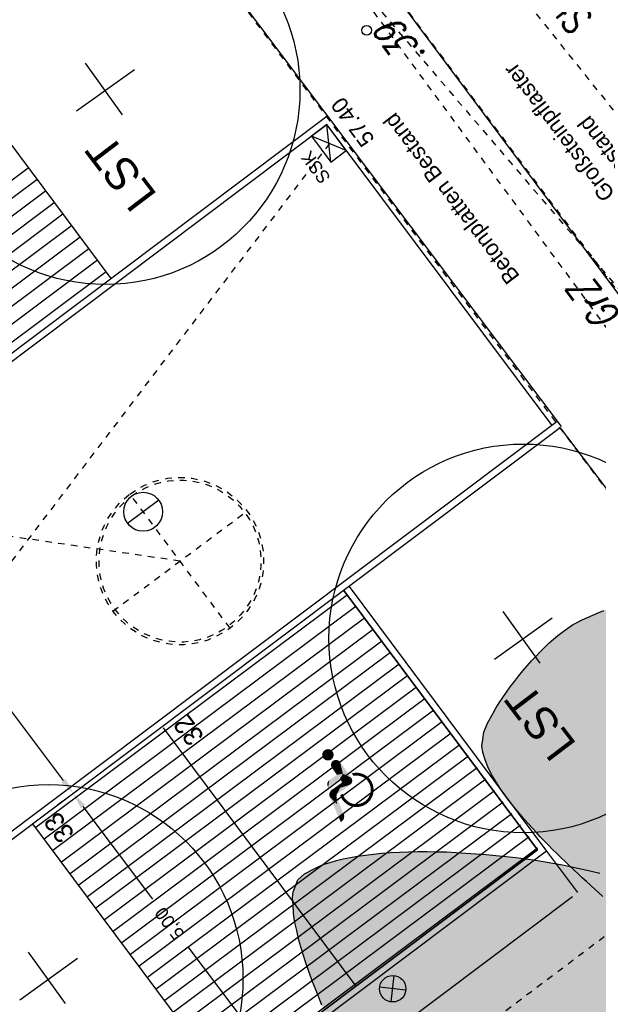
# Model space of a CAD drawing. Header units: metres. Extents: x 2 to 485, y 6 to 594.
# Tile 70 of 176: x 270 to 279, y 233 to 249. Entities that reach past the tile are written whole.
import ezdxf
from ezdxf.enums import TextEntityAlignment as Align

# ---------------------------------------------------------------- set-up
doc = ezdxf.new("R2010")
doc.units = ezdxf.units.M
doc.header["$LTSCALE"] = 0.0125
for name, pattern in [('237-14_Züricher Str._GL_3_RW_2014-11-28_bea$0$STRICHLINIE2', [9.524999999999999, 6.35, -3.175]), ('260241_A_bea$0$GESTRICHELT', [0.4, 0.2, -0.2]), ('AUSGEZOGEN', [1, 1, 0]), ('GESTRICHELT', [0.4, 0.2, -0.2]), ('PHANTOM2', [1.25, 0.625, -0.125, 0.125, -0.125, 0.125, -0.125]), ('Strichpunkt', [25.4, 12.7, -6.35, 0, -6.35])]:
    doc.linetypes.add(name, pattern=pattern)
for name, color, linetype in [('237-14_Züricher Str._GL_3_RW_2014-11-28_bea$0$_GRU_Regenwasser', 150, '237-14_Züricher Str._GL_3_RW_2014-11-28_bea$0$STRICHLINIE2'), ('237-14_Züricher Str._GL_3_RW_2014-11-28_bea$0$_GRU_Symbole', 51, 'Continuous'), ('260241_A_bea$0$B10_GEBAEUDE', 1, 'Continuous'), ('260241_A_bea$0$B24_EINFASS_GESTR', 5, 'Continuous'), ('260241_A_bea$0$B28_VEINFASS_TXT', 5, 'Continuous'), ('260241_A_bea$0$B31_BEWLIN', 3, 'Continuous'), ('260241_A_bea$0$B34_ZUBEHOER_1', 6, 'Continuous'), ('260241_A_bea$0$B54_HOEHEN', 253, 'Continuous'), ('EVNPRMARY__', 193, 'AUSGEZOGEN'), ('f_baum', 3, 'Continuous'), ('f_einfassung', 51, 'Continuous'), ('f_entwässerung', 170, 'Continuous'), ('f_masze_100', 7, 'Continuous'), ('f_schraff', 251, 'Continuous'), ('f_sparten', 140, 'Continuous'), ('f_text_100', 7, 'Continuous'), ('f_weg', 2, 'Continuous')]:
    doc.layers.add(name, color=color, linetype=linetype)
doc.layers.add('260241_A_bea$0$f_fill_baum', color=86, linetype='Continuous', lineweight=18)
doc.styles.add('260241_A_bea$0$ROMANS', font='ROMANS')
doc.styles.add('Arial', font='arial.ttf')

msp = doc.modelspace()

# ---------------------------------------------------------------- hatches: boundary and pattern name
at = {"layer": '260241_A_bea$0$f_fill_baum'}
h = msp.add_hatch(color=256, dxfattribs=at)
h.dxf.hatch_style = 1
h.paths.add_polyline_path([(280.1132212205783, 239.8150067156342), (280.2017142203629, 239.8033027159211), (280.2967142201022, 239.7733027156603), (280.395714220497, 239.7273027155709), (280.4947142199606, 239.6813027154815), (280.5977142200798, 239.6193027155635), (280.7027142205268, 239.5453027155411), (280.8087142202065, 239.4723027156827), (280.9167142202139, 239.38730271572), (281.0257142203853, 239.2933027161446), (281.1357142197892, 239.2003027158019), (281.2457142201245, 239.0983027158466), (281.3547142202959, 238.992302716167), (281.4627142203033, 238.8853027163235), (281.5697142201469, 238.7743027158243), (281.6747142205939, 238.6623027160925), (281.7797142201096, 238.5503027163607), (281.8827142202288, 238.4373027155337), (281.9807142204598, 238.3273027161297), (282.0787142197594, 238.2173027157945), (282.1717142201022, 238.109302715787), (282.2587142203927, 238.0083027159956), (282.345714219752, 237.9063027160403), (282.4257142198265, 237.8103027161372), (282.4982212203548, 237.7251067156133), (282.5817142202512, 237.6263027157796), (282.6777142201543, 237.5153027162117), (282.7807142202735, 237.394302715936), (282.8827142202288, 237.2723027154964), (282.9917142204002, 237.1403027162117), (283.102714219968, 237.0023027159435), (283.1587142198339, 236.9333027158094), (283.2157142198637, 236.8633027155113), (283.2717142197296, 236.7913027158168), (283.3277142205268, 236.7193027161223), (283.3827142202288, 236.6463027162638), (283.4377142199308, 236.5723027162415), (283.4927142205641, 236.4983027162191), (283.5477142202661, 236.4233027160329), (283.6007142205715, 236.3483027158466), (283.6547142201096, 236.2733027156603), (283.7067142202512, 236.1983027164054), (283.7567142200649, 236.1233027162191), (283.8557142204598, 235.9723027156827), (283.9467142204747, 235.8213027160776), (284.0247142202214, 235.6733027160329), (284.103714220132, 235.5263027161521), (284.1687142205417, 235.3833027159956), (284.2157142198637, 235.2463027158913), (284.2627142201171, 235.109302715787), (284.2917142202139, 234.9793027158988), (284.2977142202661, 234.859302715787), (284.3037142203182, 234.7393027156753), (284.2857142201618, 234.6293027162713), (284.2400212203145, 234.5330067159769), (284.208714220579, 234.4663027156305), (284.145714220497, 234.3683027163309), (284.0777142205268, 234.2723027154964), (284.0087142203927, 234.1763027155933), (283.9347142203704, 234.082302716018), (283.8810212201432, 234.0240067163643), (283.8227142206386, 233.9603027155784), (283.7497142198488, 233.8973027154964), (283.6647142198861, 233.8363027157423), (283.5787142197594, 233.7743027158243), (283.4817142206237, 233.7133027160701), (283.3757142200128, 233.6553027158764), (283.270714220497, 233.5973027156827), (283.1567142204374, 233.5413027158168), (283.0387142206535, 233.4893027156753), (282.9207142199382, 233.4373027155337), (282.79871422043, 233.3893027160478), (282.6747142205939, 233.3463027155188), (282.5507142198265, 233.3023027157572), (282.4257142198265, 233.2633027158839), (282.3027142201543, 233.2303027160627), (282.1797142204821, 233.1983027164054), (282.0597142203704, 233.1713027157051), (281.9457142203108, 233.152302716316), (281.8317142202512, 233.1323027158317), (281.7227142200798, 233.1203027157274), (281.6237142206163, 233.1163027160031), (281.5247142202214, 233.1123027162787), (281.4347142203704, 233.117302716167), (281.3584212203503, 233.1315067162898), (281.2817142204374, 233.1463027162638), (281.1997142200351, 233.1743027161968), (281.1127142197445, 233.2133027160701), (281.0257142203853, 233.2523027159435), (280.9337142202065, 233.3023027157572), (280.8397142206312, 233.3603027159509), (280.7457142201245, 233.4183027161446), (280.6487142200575, 233.4853027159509), (280.5507142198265, 233.5573027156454), (280.4527142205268, 233.6303027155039), (280.353714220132, 233.7083027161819), (280.255714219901, 233.789302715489), (280.1567142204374, 233.8703027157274), (280.0587142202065, 233.9543027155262), (279.9627142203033, 234.0383027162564), (279.8667142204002, 234.1223027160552), (279.7737142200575, 234.207302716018), (279.6837142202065, 234.289302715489), (279.5937142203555, 234.3713027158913), (279.5077142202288, 234.4513027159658), (279.4267142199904, 234.5263027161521), (279.345714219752, 234.6013027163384), (279.2697142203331, 234.6713027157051), (279.2012212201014, 234.7338067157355), (279.1087142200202, 234.8173027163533), (279.0027142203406, 234.9133027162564), (278.8877142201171, 235.0173027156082), (278.7727142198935, 235.1203027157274), (278.6477142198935, 235.2323027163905), (278.5197142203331, 235.3503027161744), (278.4557142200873, 235.4093027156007), (278.3907142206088, 235.4703027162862), (278.325714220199, 235.5323027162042), (278.2607142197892, 235.5933027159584), (278.1947142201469, 235.6563027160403), (278.1287142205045, 235.7193027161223), (278.0637142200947, 235.7823027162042), (277.9987142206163, 235.8463027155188), (277.9347142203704, 235.9113027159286), (277.8707142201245, 235.9763027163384), (277.8087142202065, 236.0423027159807), (277.7477142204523, 236.1083027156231), (277.6867142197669, 236.1743027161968), (277.6267142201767, 236.2403027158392), (277.5697142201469, 236.3053027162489), (277.5117142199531, 236.3703027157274), (277.4567142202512, 236.4353027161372), (277.4037142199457, 236.4993027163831), (277.2997142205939, 236.6293027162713), (277.2077142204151, 236.7573027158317), (277.1317142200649, 236.8803027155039), (277.0557142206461, 237.0033027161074), (276.9967142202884, 237.1213027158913), (276.9597142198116, 237.2323027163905), (276.9227142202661, 237.3443027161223), (276.9077142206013, 237.4483027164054), (276.9209212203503, 237.5438067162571), (276.9357142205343, 237.6543027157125), (276.9937142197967, 237.7953027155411), (277.0797142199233, 237.9503027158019), (277.1227142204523, 238.0283027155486), (277.17371422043, 238.109302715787), (277.2297142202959, 238.1923027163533), (277.2847142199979, 238.2743027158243), (277.3447142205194, 238.3573027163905), (277.4077142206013, 238.4393027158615), (277.4717142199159, 238.5213027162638), (277.5387142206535, 238.6023027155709), (277.6067142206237, 238.6803027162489), (277.67371422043, 238.7583027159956), (277.7427142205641, 238.832302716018), (277.8107142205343, 238.9013027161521), (277.8787142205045, 238.9703027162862), (277.9467142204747, 239.0343027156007), (278.0117142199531, 239.0913027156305), (278.0767142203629, 239.1483027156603), (278.1397142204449, 239.1973027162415), (278.198221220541, 239.2382067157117), (278.3067142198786, 239.3123027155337), (278.4527142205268, 239.3893027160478), (278.6177142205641, 239.4613027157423), (278.700714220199, 239.4983027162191), (278.7887142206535, 239.5343027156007), (278.8787142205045, 239.5683027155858), (278.9677142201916, 239.6013027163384), (279.0597142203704, 239.6323027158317), (279.1517142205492, 239.6603027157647), (279.3357142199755, 239.7173027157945), (279.5197142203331, 239.76230271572), (279.6857142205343, 239.7903027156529), (279.8517142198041, 239.8183027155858), (280.0007142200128, 239.8283027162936)])
h = msp.add_hatch(color=256, dxfattribs=at)
h.dxf.hatch_style = 1
h.paths.add_polyline_path([(274.0250212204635, 235.2676067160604), (274.0683852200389, 235.3789807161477), (274.1703852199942, 235.4719807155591), (274.317385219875, 235.5479807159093), (274.3903852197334, 235.5849807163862), (274.4743852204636, 235.6179807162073), (274.567385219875, 235.6469807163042), (274.6613852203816, 235.6769807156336), (274.7653852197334, 235.7019807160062), (274.8773852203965, 235.7229807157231), (274.9893852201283, 235.7439807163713), (275.1093852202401, 235.7609807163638), (275.235385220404, 235.7749807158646), (275.3623852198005, 235.7889807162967), (275.4963852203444, 235.7989807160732), (275.6353852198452, 235.8049807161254), (275.7733852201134, 235.8109807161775), (275.9163852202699, 235.813980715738), (276.0633852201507, 235.812980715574), (276.2093852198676, 235.8119807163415), (276.3593852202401, 235.8079807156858), (276.5103852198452, 235.7999807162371), (276.6613852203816, 235.7919807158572), (276.8143852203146, 235.7809807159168), (276.9683852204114, 235.7679807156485), (277.1223852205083, 235.7549807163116), (277.2773852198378, 235.7389807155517), (277.4303852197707, 235.7199807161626), (277.583385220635, 235.7009807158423), (277.7343852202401, 235.6789807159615), (277.8833852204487, 235.6549807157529), (278.0313852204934, 235.6299807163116), (278.1763852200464, 235.6029807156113), (278.317385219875, 235.5729807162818), (278.4593852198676, 235.543980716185), (278.5963852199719, 235.5129807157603), (278.727385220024, 235.4799807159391), (278.8583852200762, 235.445980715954), (278.9833852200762, 235.4099807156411), (279.1003852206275, 235.3719807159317), (279.2183852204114, 235.3339807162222), (279.3283852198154, 235.293980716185), (279.4293852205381, 235.2529807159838), (279.5303852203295, 235.2119807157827), (279.6223852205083, 235.1699807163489), (279.7053212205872, 235.1260067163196), (279.782385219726, 235.0829807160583), (279.8653852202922, 235.0309807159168), (279.9513852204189, 234.9719807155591), (280.0373852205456, 234.9119807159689), (280.1263852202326, 234.8449807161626), (280.2173852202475, 234.7729807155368), (280.3083852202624, 234.7009807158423), (280.4013852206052, 234.6239807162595), (280.4953852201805, 234.5429807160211), (280.5893852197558, 234.4629807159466), (280.6833852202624, 234.3789807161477), (280.7773852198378, 234.293980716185), (280.8703852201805, 234.2079807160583), (280.9623852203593, 234.1209807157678), (281.0523852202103, 234.0339807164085), (281.1423852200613, 233.9479807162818), (281.2303852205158, 233.8619807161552), (281.3143852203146, 233.7789807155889), (281.3983852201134, 233.695980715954), (281.4783852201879, 233.6149807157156), (281.5533852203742, 233.5389807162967), (281.6283852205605, 233.4619807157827), (281.6983852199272, 233.3899807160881), (281.7622212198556, 233.32450671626), (281.833385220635, 233.250980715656), (281.915385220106, 233.1659807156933), (282.0043852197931, 233.0729807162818), (282.0933852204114, 232.9799807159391), (282.1893852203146, 232.8779807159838), (282.2883852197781, 232.7699807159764), (282.387385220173, 232.6629807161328), (282.4903852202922, 232.5499807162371), (282.5923852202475, 232.4349807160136), (282.6943852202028, 232.3199807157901), (282.7953852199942, 232.2019807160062), (282.8923852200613, 232.0839807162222), (282.9883852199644, 231.965980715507), (283.0803852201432, 231.8479807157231), (283.1633852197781, 231.7329807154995), (283.2463852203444, 231.6179807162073), (283.3213852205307, 231.5059807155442), (283.3843852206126, 231.4009807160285), (283.4463852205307, 231.2949807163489), (283.4963852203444, 231.1949807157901), (283.5303852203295, 231.1039807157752), (283.5643852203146, 231.0129807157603), (283.5813852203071, 230.9309807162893), (283.5786212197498, 230.8602067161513), (283.5743852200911, 230.7609807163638), (283.5293852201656, 230.6549807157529), (283.4513852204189, 230.5459807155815), (283.3733852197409, 230.4359807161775), (283.2613852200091, 230.3229807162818), (283.1243852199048, 230.2099807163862), (283.0563852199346, 230.1539807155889), (282.9813852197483, 230.0979807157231), (282.9013852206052, 230.0419807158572), (282.8213852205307, 229.9859807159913), (282.7363852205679, 229.9299807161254), (282.6473852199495, 229.8749807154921), (282.5583852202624, 229.8199807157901), (282.4643852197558, 229.765980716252), (282.3673852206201, 229.7129807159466), (282.2713852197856, 229.660980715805), (282.172385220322, 229.6099807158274), (282.0703852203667, 229.5609807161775), (281.9683852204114, 229.5109807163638), (281.8643852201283, 229.4629807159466), (281.7593852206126, 229.4169807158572), (281.6533852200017, 229.3709807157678), (281.5463852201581, 229.3259807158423), (281.4393852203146, 229.2839807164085), (281.3323852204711, 229.2419807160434), (281.2253852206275, 229.2029807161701), (281.1193852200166, 229.1659807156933), (281.0143852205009, 229.1299807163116), (280.9093852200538, 229.0959807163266), (280.8063852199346, 229.0659807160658), (280.7023852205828, 229.0349807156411), (280.6003852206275, 229.0079807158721), (280.5013852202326, 228.9839807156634), (280.4033852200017, 228.9609807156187), (280.3083852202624, 228.9409807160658), (280.2173852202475, 228.9249807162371), (280.0343852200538, 228.8929807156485), (279.8663852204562, 228.8769807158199), (279.7229212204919, 228.880606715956), (279.6233852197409, 228.8829807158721), (279.5143852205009, 228.8959807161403), (279.3983852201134, 228.9169807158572), (279.282385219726, 228.9369807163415), (279.1593852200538, 228.965980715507), (279.032385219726, 229.000980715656), (278.9053852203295, 229.0369807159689), (278.7743852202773, 229.078980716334), (278.6423852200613, 229.125980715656), (278.5113852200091, 229.1739807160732), (278.3793852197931, 229.2269807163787), (278.2483852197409, 229.2829807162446), (278.1163852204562, 229.3389807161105), (277.9863852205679, 229.3979807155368), (277.8613852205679, 229.4589807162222), (277.7363852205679, 229.5199807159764), (277.6153852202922, 229.5829807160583), (277.5023852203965, 229.6459807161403), (277.3893852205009, 229.7089807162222), (277.2833852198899, 229.7719807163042), (277.1873852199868, 229.8329807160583), (277.0903852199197, 229.8939807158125), (277.0033852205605, 229.9529807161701), (276.9298212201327, 230.0095067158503), (276.8703852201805, 230.0549807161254), (276.8063852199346, 230.1089807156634), (276.7393852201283, 230.168980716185), (276.6713852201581, 230.2289807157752), (276.6003852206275, 230.2949807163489), (276.5263852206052, 230.3659807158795), (276.4533852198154, 230.4369807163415), (276.3773852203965, 230.5129807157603), (276.3013852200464, 230.5919807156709), (276.2253852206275, 230.6719807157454), (276.1493852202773, 230.7539807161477), (276.0743852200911, 230.8379807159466), (275.9983852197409, 230.9209807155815), (275.923385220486, 231.0059807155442), (275.8503852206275, 231.0899807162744), (275.7783852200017, 231.1749807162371), (275.708385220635, 231.2599807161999), (275.6423852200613, 231.3419807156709), (275.5763852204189, 231.4239807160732), (275.5133852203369, 231.5039807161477), (275.4563852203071, 231.5799807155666), (275.3983852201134, 231.6559807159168), (275.3463852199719, 231.7279807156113), (275.3006212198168, 231.7941067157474), (275.2313852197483, 231.8969807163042), (275.1553852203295, 232.0189807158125), (275.0763852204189, 232.1549807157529), (274.9973852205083, 232.2909807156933), (274.915385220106, 232.4409807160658), (274.833385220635, 232.5999807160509), (274.7513852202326, 232.758980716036), (274.6693852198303, 232.9269807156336), (274.5903852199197, 233.0979807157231), (274.512385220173, 233.2699807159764), (274.4373852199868, 233.4449807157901), (274.3683852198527, 233.6189807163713), (274.298385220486, 233.7919807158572), (274.235385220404, 233.9629807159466), (274.1813852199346, 234.1269807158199), (274.1273852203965, 234.2919807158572), (274.0823852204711, 234.4489807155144), (274.0503852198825, 234.5939807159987), (274.0173852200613, 234.7389807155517), (273.9973852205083, 234.8709807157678), (273.9923852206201, 234.9849807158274), (273.9863852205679, 235.0979807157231), (273.9963852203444, 235.1939807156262)])

# ---------------------------------------------------------------- linework, layer by layer
for p, q in [((275.5078804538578, 233.4946697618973), (275.5536578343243, 233.900093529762)), ((275.7334810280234, 233.6744929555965), (275.3280572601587, 233.7202703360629))]:
    msp.add_line(p, q)
msp.add_circle((275.530769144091, 233.6973816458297), 0.2039999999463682)
for points in [[(275.5536578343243, 233.900093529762), (275.530769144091, 233.6973816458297), (275.3280572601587, 233.7202703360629)], [(275.7334810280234, 233.6744929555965), (275.530769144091, 233.6973816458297), (275.5078804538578, 233.4946697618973)]]:
    msp.add_solid(points)
at = {"layer": '237-14_Züricher Str._GL_3_RW_2014-11-28_bea$0$_GRU_Regenwasser', "ltscale": 0.05}
for p, q in [((274.5534187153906, 246.7409172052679), (266.2374598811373, 235.8119497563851)), ((272.2486700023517, 240.297071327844), (263.5325456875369, 241.5643309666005))]:
    msp.add_line(p, q, dxfattribs=at)
at = {"layer": '237-14_Züricher Str._GL_3_RW_2014-11-28_bea$0$_GRU_Symbole', "linetype": '237-14_Züricher Str._GL_3_RW_2014-11-28_bea$0$STRICHLINIE2', "ltscale": 0.05}
for p, q in [((273.0211002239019, 239.2618172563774), (271.4762397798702, 241.3323253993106)), ((271.2134159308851, 239.5246411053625), (273.2839240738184, 241.0695015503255))]:
    msp.add_line(p, q, dxfattribs=at)
at = {"layer": '237-14_Züricher Str._GL_3_RW_2014-11-28_bea$0$_GRU_Symbole'}
msp.add_line((271.9210065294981, 241.237887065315), (271.4401138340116, 240.8790804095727), dxfattribs=at)
msp.add_circle((271.6805601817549, 241.0584837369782), 0.3, dxfattribs=at)
at = {"layer": '237-14_Züricher Str._GL_3_RW_2014-11-28_bea$0$_GRU_Symbole', "linetype": '237-14_Züricher Str._GL_3_RW_2014-11-28_bea$0$STRICHLINIE2', "ltscale": 0.05}
for major_axis, ratio, start_param, end_param in [((0.3933149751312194, -1.230326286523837), 0.9999999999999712, 3.473194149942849, 9.756379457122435), ((0.3692315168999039, -1.194221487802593), 0.9999999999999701, 3.482750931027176, 9.765936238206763)]:
    msp.add_ellipse((272.2486700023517, 240.297071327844), major_axis=major_axis, ratio=ratio, start_param=start_param, end_param=end_param, dxfattribs=at)
at = {"layer": '260241_A_bea$0$B10_GEBAEUDE', "color": 7, "linetype": '260241_A_bea$0$GESTRICHELT'}
for p, q in [((282.125521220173, 237.0063067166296), (271.5165212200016, 251.1523067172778)), ((269.1245212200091, 227.2313067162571), (282.125521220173, 237.0063067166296))]:
    msp.add_line(p, q, dxfattribs=at)
at = {"layer": '260241_A_bea$0$B24_EINFASS_GESTR', "color": 252, "linetype": '260241_A_bea$0$GESTRICHELT'}
msp.add_line((283.3955212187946, 238.5973067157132), (275.6895212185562, 248.8903067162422), dxfattribs=at)
at = {"layer": '260241_A_bea$0$B31_BEWLIN', "linetype": 'Continuous'}
for points in [[(278.7727142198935, 235.1203027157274), (278.6477142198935, 235.2323027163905), (278.5197142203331, 235.3503027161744), (278.4557142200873, 235.4093027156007), (278.3907142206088, 235.4703027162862), (278.325714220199, 235.5323027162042), (278.2607142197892, 235.5933027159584), (278.1947142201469, 235.6563027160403), (278.1287142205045, 235.7193027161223), (278.0637142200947, 235.7823027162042), (277.9987142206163, 235.8463027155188), (277.9347142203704, 235.9113027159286), (277.8707142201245, 235.9763027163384), (277.8087142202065, 236.0423027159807), (277.7477142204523, 236.1083027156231), (277.6867142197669, 236.1743027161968), (277.6267142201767, 236.2403027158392), (277.5697142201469, 236.3053027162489), (277.5117142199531, 236.3703027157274), (277.4567142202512, 236.4353027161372), (277.4037142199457, 236.4993027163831), (277.2997142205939, 236.6293027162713), (277.2077142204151, 236.7573027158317), (277.1317142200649, 236.8803027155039), (277.0557142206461, 237.0033027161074), (276.9967142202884, 237.1213027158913), (276.9597142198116, 237.2323027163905), (276.9227142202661, 237.3443027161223), (276.9077142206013, 237.4483027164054), (276.9209212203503, 237.5438067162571), (276.9357142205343, 237.6543027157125), (276.9937142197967, 237.7953027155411), (277.0797142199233, 237.9503027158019), (277.1227142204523, 238.0283027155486), (277.17371422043, 238.109302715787), (277.2297142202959, 238.1923027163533), (277.2847142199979, 238.2743027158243), (277.3447142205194, 238.3573027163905), (277.4077142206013, 238.4393027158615), (277.4717142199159, 238.5213027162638), (277.5387142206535, 238.6023027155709), (277.6067142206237, 238.6803027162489), (277.67371422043, 238.7583027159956), (277.7427142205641, 238.832302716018), (277.8107142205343, 238.9013027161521), (277.8787142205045, 238.9703027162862), (277.9467142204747, 239.0343027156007), (278.0117142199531, 239.0913027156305), (278.0767142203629, 239.1483027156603), (278.1397142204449, 239.1973027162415), (278.198221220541, 239.2382067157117), (278.3067142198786, 239.3123027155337), (278.4527142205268, 239.3893027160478), (278.6177142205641, 239.4613027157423), (278.700714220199, 239.4983027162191), (278.7887142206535, 239.5343027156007)], [(274.4373852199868, 233.4449807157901), (274.3683852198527, 233.6189807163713), (274.298385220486, 233.7919807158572), (274.235385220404, 233.9629807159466), (274.1813852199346, 234.1269807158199), (274.1273852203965, 234.2919807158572), (274.0823852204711, 234.4489807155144), (274.0503852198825, 234.5939807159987), (274.0173852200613, 234.7389807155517), (273.9973852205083, 234.8709807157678), (273.9923852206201, 234.9849807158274), (273.9863852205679, 235.0979807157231), (273.9963852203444, 235.1939807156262), (274.0250212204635, 235.2676067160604), (274.0250212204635, 235.2676067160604), (274.0683852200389, 235.3789807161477), (274.1703852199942, 235.4719807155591), (274.317385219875, 235.5479807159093), (274.3903852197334, 235.5849807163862), (274.4743852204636, 235.6179807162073), (274.567385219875, 235.6469807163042), (274.6613852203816, 235.6769807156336), (274.7653852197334, 235.7019807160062), (274.8773852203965, 235.7229807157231), (274.9893852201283, 235.7439807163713), (275.1093852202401, 235.7609807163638), (275.235385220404, 235.7749807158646), (275.3623852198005, 235.7889807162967), (275.4963852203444, 235.7989807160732), (275.6353852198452, 235.8049807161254), (275.7733852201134, 235.8109807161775), (275.9163852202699, 235.813980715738), (276.0633852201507, 235.812980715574), (276.2093852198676, 235.8119807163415), (276.3593852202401, 235.8079807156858), (276.5103852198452, 235.7999807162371), (276.6613852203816, 235.7919807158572), (276.8143852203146, 235.7809807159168), (276.9683852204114, 235.7679807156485), (277.1223852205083, 235.7549807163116), (277.2773852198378, 235.7389807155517), (277.4303852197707, 235.7199807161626), (277.583385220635, 235.7009807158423), (277.7343852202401, 235.6789807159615), (277.8833852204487, 235.6549807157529), (278.0313852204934, 235.6299807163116), (278.1763852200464, 235.6029807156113), (278.317385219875, 235.5729807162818), (278.4593852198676, 235.543980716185), (278.5963852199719, 235.5129807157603), (278.727385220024, 235.4799807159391)]]:
    msp.add_lwpolyline(points, dxfattribs=at)
at = {"layer": 'EVNPRMARY__', "color": 252}
for p, q in [((274.7531750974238, 236.881702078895), (274.8918174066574, 236.953537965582)), ((274.6696551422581, 236.6999907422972), (274.590480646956, 236.765565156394)), ((274.7531750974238, 236.881702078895), (274.8738158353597, 236.8457271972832)), ((274.6619256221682, 236.6739579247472), (274.5607159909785, 236.6586349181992)), ((274.7759384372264, 236.3831166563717), (274.6952401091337, 236.3481521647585))]:
    msp.add_line(p, q, dxfattribs=at)
for points in [[(274.5303720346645, 237.306839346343), (274.4594544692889, 237.3580676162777), (274.5289352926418, 237.3078771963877), (274.4749071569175, 237.3746409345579)], [(274.5289352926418, 237.3078771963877), (274.4749071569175, 237.3746409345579), (274.5295166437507, 237.3074572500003), (274.4978065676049, 237.3883688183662)], [(274.5295166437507, 237.3074572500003), (274.4978065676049, 237.3883688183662), (274.5293288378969, 237.3079364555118), (274.5178606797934, 237.393924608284)], [(274.5293288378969, 237.3079364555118), (274.5178606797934, 237.393924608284), (274.5286578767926, 237.3071417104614), (274.5340538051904, 237.3949012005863)], [(274.5286578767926, 237.3071417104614), (274.5340538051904, 237.3949012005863), (274.5293878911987, 237.3053086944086), (274.5583936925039, 237.3906723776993)], [(274.5552799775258, 237.3916148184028), (274.5701255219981, 237.3859318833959), (274.5312522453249, 237.3066151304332), (274.5882175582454, 237.374122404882)], [(274.5312522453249, 237.3066151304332), (274.5312522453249, 237.3066151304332), (274.5552799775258, 237.3916148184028), (274.5701255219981, 237.3859318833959)], [(274.5312522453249, 237.3066151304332), (274.5882175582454, 237.374122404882), (274.5331454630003, 237.3088587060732), (274.6064600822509, 237.352940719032)], [(274.5305394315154, 237.3068338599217), (274.4429757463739, 237.3097036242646), (274.5294729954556, 237.3068688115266), (274.4473890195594, 237.334350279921)], [(274.5313948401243, 237.3071195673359), (274.4473351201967, 237.2790434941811), (274.5305394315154, 237.3068338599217), (274.4429757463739, 237.3097036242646)], [(274.5312985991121, 237.3067791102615), (274.4611887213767, 237.2528249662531), (274.5313948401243, 237.3071195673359), (274.4473351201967, 237.2790434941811)], [(274.5294729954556, 237.3068688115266), (274.4473890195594, 237.334350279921), (274.5303720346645, 237.306839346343), (274.4594544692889, 237.3580676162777)], [(274.5312511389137, 237.3060017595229), (274.4823616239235, 237.2330489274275), (274.5312985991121, 237.3067791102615), (274.4611887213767, 237.2528249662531)], [(274.5315150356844, 237.3075447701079), (274.5164623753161, 237.2195316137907), (274.5312511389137, 237.3060017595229), (274.4823616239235, 237.2330489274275)], [(274.5327916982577, 237.3084394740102), (274.5545042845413, 237.2213999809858), (274.5315150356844, 237.3075447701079), (274.5164623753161, 237.2195316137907)], [(274.5323476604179, 237.3079132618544), (274.6161696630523, 237.3309320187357), (274.5312746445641, 237.3066943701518), (274.6195158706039, 237.3031783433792)], [(274.5312746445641, 237.3066943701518), (274.6195158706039, 237.3031783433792), (274.5313948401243, 237.3071195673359), (274.6144386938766, 237.276911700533)], [(274.5313948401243, 237.3071195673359), (274.578365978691, 237.2318984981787), (274.5327916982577, 237.3084394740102), (274.5545042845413, 237.2213999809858)], [(274.5313948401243, 237.3071195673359), (274.6144386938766, 237.276911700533), (274.5315150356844, 237.3075447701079), (274.6046751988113, 237.257509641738)], [(274.5315150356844, 237.3075447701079), (274.6046751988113, 237.257509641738), (274.5313948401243, 237.3071195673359), (274.578365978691, 237.2318984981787)], [(274.5331454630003, 237.3088587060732), (274.6064600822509, 237.352940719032), (274.5323476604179, 237.3079132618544), (274.6161696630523, 237.3309320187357)], [(274.5915620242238, 237.1943868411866), (274.643016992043, 237.1422123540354), (274.6091647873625, 237.2129753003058), (274.658683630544, 237.1533957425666)], [(274.6091647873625, 237.2129753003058), (274.658683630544, 237.1533957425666), (274.626929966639, 237.2230032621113), (274.6706640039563, 237.1619477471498)], [(274.626929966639, 237.2230032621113), (274.6706640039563, 237.1619477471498), (274.6499782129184, 237.2283479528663), (274.6835659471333, 237.1711575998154)], [(274.6499782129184, 237.2283479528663), (274.6835659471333, 237.1711575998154), (274.6746010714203, 237.2262158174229), (274.6960070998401, 237.1800385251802)], [(274.6746010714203, 237.2262158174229), (274.6960070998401, 237.1800385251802), (274.6941350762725, 237.2183308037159), (274.7061443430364, 237.1872748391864)], [(274.6941350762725, 237.2183308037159), (274.7061443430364, 237.1872748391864), (274.7091389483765, 237.2071169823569), (274.7038404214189, 237.1856302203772)], [(274.5786343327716, 237.145501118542), (274.6199778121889, 237.1257661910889), (274.5822500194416, 237.1753041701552), (274.6314974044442, 237.1339892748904)], [(274.5834792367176, 237.1237641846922), (274.6103013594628, 237.1188588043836), (274.5786343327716, 237.145501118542), (274.6199778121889, 237.1257661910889)], [(274.5822500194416, 237.1753041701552), (274.6314974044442, 237.1339892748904), (274.5915620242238, 237.1943868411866), (274.643016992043, 237.1422123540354)], [(274.5935917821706, 237.1059424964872), (274.5935917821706, 237.1059424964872), (274.5834792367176, 237.1237641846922), (274.6103013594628, 237.1188588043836)], [(274.7623705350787, 237.0152979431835), (274.592801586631, 237.1063668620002), (274.7623705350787, 237.0152979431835), (274.7186139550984, 237.1961760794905)], [(274.7623705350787, 237.0152979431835), (274.6697808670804, 236.9985277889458), (274.7623705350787, 237.0152979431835), (274.5928016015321, 237.1063668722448)], [(274.7623705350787, 237.0152979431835), (274.5928016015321, 237.1063668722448), (274.7623705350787, 237.0152979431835), (274.592801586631, 237.1063668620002)], [(274.7091389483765, 237.2071169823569), (274.7038404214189, 237.1856302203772), (274.7176948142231, 237.1974365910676), (274.6932423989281, 237.1780649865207)], [(274.7176948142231, 237.1974365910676), (274.6932423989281, 237.1780649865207), (274.7191956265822, 237.1937716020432), (274.7009036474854, 237.1841343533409)], [(274.7623705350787, 237.0152979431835), (274.7186139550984, 237.1961760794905), (274.8918174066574, 236.9535379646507)], [(274.5341542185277, 236.8959905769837), (274.5491552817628, 236.8923763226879), (274.5408761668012, 236.9044431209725), (274.5493157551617, 236.8933373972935)], [(274.7623705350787, 237.0152979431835), (274.7146854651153, 236.9356216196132), (274.7623705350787, 237.0152979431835), (274.5349535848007, 236.8073227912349)], [(274.7623705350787, 237.0152979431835), (274.5349535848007, 236.8073227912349), (274.7623705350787, 237.0152979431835), (274.5349535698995, 236.8073227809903)], [(274.7623705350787, 237.0152979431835), (274.5349535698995, 236.8073227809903), (274.7623705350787, 237.0152979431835), (274.5529551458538, 236.9151335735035)], [(274.5408761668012, 236.9044431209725), (274.5493157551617, 236.8933373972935), (274.5465239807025, 236.9100049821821), (274.5485435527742, 236.8943535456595)], [(274.5465239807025, 236.9100049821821), (274.5485435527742, 236.8943535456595), (274.5526584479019, 236.9149207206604), (274.5486202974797, 236.8891723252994)], [(274.7623705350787, 237.0152979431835), (274.5529551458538, 236.9151335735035), (274.7623705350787, 237.0152979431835), (274.5529551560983, 236.9151335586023)], [(274.7623705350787, 237.0152979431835), (274.5529551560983, 236.9151335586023), (274.7623705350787, 237.0152979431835), (274.6697808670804, 236.9985277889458)], [(274.7623705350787, 237.0152979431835), (274.6697808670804, 236.9985277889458), (274.7623705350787, 237.0152979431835), (274.6697808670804, 236.9985277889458)], [(274.7623705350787, 237.0152979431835), (274.7531750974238, 236.881702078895), (274.7623705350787, 237.0152979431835), (274.7146854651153, 236.9356216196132)], [(274.7623705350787, 237.0152979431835), (274.7146854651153, 236.9356216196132), (274.7623705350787, 237.0152979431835), (274.7146854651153, 236.9356216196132)], [(274.7623705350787, 237.0152979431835), (274.8918174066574, 236.9535379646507), (274.7623705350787, 237.0152979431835), (274.7531750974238, 236.881702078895)], [(274.7623705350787, 237.0152979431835), (274.7531750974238, 236.881702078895), (274.7623705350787, 237.0152979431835), (274.7531750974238, 236.881702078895)], [(274.7536644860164, 236.8815561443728), (274.9040238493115, 236.9268462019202), (274.7532142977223, 236.8822715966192), (274.9061384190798, 236.9117275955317)], [(274.7532142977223, 236.8822715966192), (274.9061384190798, 236.9117275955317), (274.7534150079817, 236.881826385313), (274.9050762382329, 236.8954992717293)], [(274.7536644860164, 236.8815561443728), (274.7536644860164, 236.8815561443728), (274.8920532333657, 236.9532057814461), (274.8987818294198, 236.9416744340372)], [(274.8920532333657, 236.9532057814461), (274.8987818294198, 236.9416744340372), (274.7536644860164, 236.8815561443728), (274.9040238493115, 236.9268462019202)], [(274.8918174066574, 236.9535379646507), (274.8918174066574, 236.9535379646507), (274.7623705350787, 237.0152979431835), (274.8918174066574, 236.9535379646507)], [(274.8980789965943, 237.020782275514), (274.9256445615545, 236.9821659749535), (274.9266175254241, 237.0273094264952), (274.9372936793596, 236.9843051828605)], [(274.9266175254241, 237.0273094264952), (274.9372936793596, 236.9843051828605), (274.9564750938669, 237.0306932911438), (274.957627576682, 236.9865193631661)], [(274.9564750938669, 237.0306932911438), (274.957627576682, 236.9865193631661), (274.9913521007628, 237.0303537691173), (274.9828386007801, 236.9866459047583)], [(274.9913521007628, 237.0303537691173), (274.9828386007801, 236.9866459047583), (275.021773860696, 237.0262668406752), (275.0108406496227, 236.9833838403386)], [(275.021773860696, 237.0262668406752), (275.0108406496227, 236.9833838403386), (275.0580597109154, 237.016518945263), (275.0464158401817, 236.9737915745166)], [(275.0580597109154, 237.016518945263), (275.0464158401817, 236.9737915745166), (275.0891541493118, 237.0034799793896), (275.0675287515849, 236.9648952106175)], [(275.0891541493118, 237.0034799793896), (275.0675287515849, 236.9648952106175), (275.1134952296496, 236.9897532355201), (275.0904607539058, 236.9520611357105)], [(275.1134952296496, 236.9897532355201), (275.0904607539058, 236.9520611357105), (275.1366439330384, 236.9732299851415), (275.1152144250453, 236.933643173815)], [(275.1366439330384, 236.9732299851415), (275.1152144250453, 236.933643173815), (275.1630490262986, 236.9490615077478), (275.1339305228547, 236.915546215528)], [(275.1630490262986, 236.9490615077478), (275.1339305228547, 236.915546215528), (275.1857797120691, 236.9217977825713), (275.1493378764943, 236.8968129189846)], [(275.1857797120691, 236.9217977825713), (275.1493378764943, 236.8968129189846), (275.2045892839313, 236.8918767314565), (275.1671414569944, 236.8682262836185)], [(274.5208284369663, 236.8585351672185), (274.5430564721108, 236.8558507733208), (274.523371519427, 236.8728457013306), (274.5451964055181, 236.8686667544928)], [(274.5208298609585, 236.8459022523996), (274.5410235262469, 236.8436755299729), (274.5208284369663, 236.8585351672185), (274.5430564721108, 236.8558507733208)], [(274.5235168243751, 236.8310911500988), (274.5385358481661, 236.8287769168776), (274.5208298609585, 236.8459022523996), (274.5410235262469, 236.8436755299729)], [(274.523371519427, 236.8728457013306), (274.5451964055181, 236.8686667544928), (274.5277667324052, 236.8847939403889), (274.5470421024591, 236.8797205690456)], [(274.5350961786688, 236.8074531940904), (274.5350961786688, 236.8074531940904), (274.5235168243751, 236.8310911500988), (274.5385358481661, 236.8287769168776)], [(274.5277667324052, 236.8847939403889), (274.5470421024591, 236.8797205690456), (274.5341542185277, 236.8959905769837), (274.5491552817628, 236.8923763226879)], [(274.5769372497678, 236.7536312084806), (274.6648305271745, 236.6952826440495), (274.5695817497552, 236.7445325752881), (274.6618490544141, 236.6898789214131)], [(274.5900405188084, 236.765248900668), (274.6694680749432, 236.6998557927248), (274.5769372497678, 236.7536312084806), (274.6648305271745, 236.6952826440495)], [(274.7180866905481, 236.7978969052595), (274.590480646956, 236.7655651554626), (274.7180866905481, 236.7978969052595), (274.7531750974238, 236.881702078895)], [(274.590480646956, 236.7655651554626), (274.590480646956, 236.7655651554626), (274.7180866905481, 236.7978969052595), (274.590480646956, 236.7655651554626)], [(274.7180866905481, 236.7978969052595), (274.6696551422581, 236.6999907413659), (274.590480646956, 236.7655651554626)], [(274.7180866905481, 236.7978969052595), (274.8738158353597, 236.8457271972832), (274.7180866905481, 236.7978969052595), (274.6696551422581, 236.6999907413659)], [(274.7180866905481, 236.7978969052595), (274.7531750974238, 236.881702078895), (274.7180866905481, 236.7978969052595), (274.7531750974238, 236.881702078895)], [(274.7180866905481, 236.7978969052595), (274.7531750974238, 236.881702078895), (274.7180866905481, 236.7978969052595), (274.8738158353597, 236.8457271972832)], [(274.7180866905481, 236.7978969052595), (274.8738158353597, 236.8457271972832), (274.7180866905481, 236.7978969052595), (274.8738158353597, 236.8457271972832)], [(274.7538173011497, 236.8823877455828), (274.900177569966, 236.8787214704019), (274.7531992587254, 236.8820531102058), (274.8924888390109, 236.8646845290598)], [(274.7531992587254, 236.8820531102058), (274.8924888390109, 236.8646845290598), (274.7537179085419, 236.8819833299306), (274.8745056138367, 236.8462253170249)], [(274.7534150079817, 236.881826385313), (274.9050762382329, 236.8954992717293), (274.7538173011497, 236.8823877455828), (274.900177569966, 236.8787214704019)], [(275.2045892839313, 236.8918767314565), (275.1671414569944, 236.8682262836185), (275.2154132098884, 236.8693104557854), (275.1764067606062, 236.8480440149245)], [(275.2154132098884, 236.8693104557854), (275.1764067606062, 236.8480440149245), (275.226175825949, 236.8387748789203), (275.1847657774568, 236.8228066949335)], [(275.226175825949, 236.8387748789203), (275.1847657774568, 236.8228066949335), (275.2335326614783, 236.8045266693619), (275.1901086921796, 236.7961904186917)], [(275.2335326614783, 236.8045266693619), (275.1901086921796, 236.7961904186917), (275.236277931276, 236.7714107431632), (275.1921642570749, 236.7653125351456)], [(275.236277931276, 236.7714107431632), (275.1921642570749, 236.7653125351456), (275.2349989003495, 236.7395847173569), (275.1913076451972, 236.7466710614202)], [(274.5554881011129, 236.7124470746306), (274.6605308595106, 236.684396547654), (274.5536564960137, 236.6994131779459), (274.6604033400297, 236.6818066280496)], [(274.5536564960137, 236.6994131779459), (274.6604033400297, 236.6818066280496), (274.5545372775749, 236.6799809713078), (274.6608424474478, 236.6776306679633)], [(274.5545372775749, 236.6799809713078), (274.6608424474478, 236.6776306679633), (274.5607159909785, 236.6586348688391), (274.661346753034, 236.6738702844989)], [(274.5599726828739, 236.7269368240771), (274.660820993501, 236.686297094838), (274.5554881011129, 236.7124470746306), (274.6605308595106, 236.684396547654)], [(274.5695817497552, 236.7445325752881), (274.6618490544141, 236.6898789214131), (274.5599726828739, 236.7269368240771), (274.660820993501, 236.686297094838)], [(274.6708711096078, 236.5432842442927), (274.5607159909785, 236.6586349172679), (274.6619256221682, 236.6739579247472)], [(274.6708711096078, 236.5432842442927), (274.6952401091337, 236.3481521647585), (274.6708711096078, 236.5432842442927), (274.5607159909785, 236.6586349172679)], [(274.6708711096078, 236.5432842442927), (274.6619256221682, 236.6739579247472), (274.6708711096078, 236.5432842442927), (274.7759384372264, 236.3831166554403)], [(274.6619256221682, 236.6739579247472), (274.6619256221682, 236.6739579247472), (274.6708711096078, 236.5432842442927), (274.6619256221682, 236.6739579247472)], [(274.7325850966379, 236.6511562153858), (274.770941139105, 236.6733585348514), (274.7211413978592, 236.6824798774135), (274.7582916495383, 236.7080272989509)], [(274.7467788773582, 236.6254327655), (274.7823590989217, 236.6518806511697), (274.7325850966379, 236.6511562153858), (274.770941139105, 236.6733585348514)], [(274.765975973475, 236.5986499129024), (274.7991091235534, 236.6279138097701), (274.7467788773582, 236.6254327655), (274.7823590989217, 236.6518806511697)], [(274.7853077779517, 236.5774068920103), (274.8136356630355, 236.6115438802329), (274.765975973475, 236.5986499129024), (274.7991091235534, 236.6279138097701)], [(274.8080235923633, 236.557437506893), (274.8299826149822, 236.5964658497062), (274.7853077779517, 236.5774068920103), (274.8136356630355, 236.6115438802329)], [(275.1624600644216, 236.5825621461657), (275.1282563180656, 236.6107446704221), (275.1306047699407, 236.5543296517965), (275.1048923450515, 236.5902563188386)], [(275.1875748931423, 236.6129443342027), (275.1455010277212, 236.6303550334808), (275.1624600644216, 236.5825621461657), (275.1282563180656, 236.6107446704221)], [(275.2050933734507, 236.6413016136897), (275.1653269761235, 236.6606060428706), (275.1875748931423, 236.6129443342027), (275.1455010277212, 236.6303550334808)], [(275.2200708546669, 236.6747242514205), (275.1781173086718, 236.6886135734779), (275.2050933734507, 236.6413016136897), (275.1653269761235, 236.6606060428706)], [(275.2295001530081, 236.706341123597), (275.1844873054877, 236.708393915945), (275.2200708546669, 236.6747242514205), (275.1781173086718, 236.6886135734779)], [(275.2349989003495, 236.7395847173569), (275.1913076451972, 236.7466710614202), (275.2295001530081, 236.706341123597), (275.1844873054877, 236.708393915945)], [(274.6708711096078, 236.5432842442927), (274.7759384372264, 236.3831166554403), (274.6708711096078, 236.5432842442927), (274.6952401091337, 236.3481521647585)], [(274.6708711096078, 236.5432842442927), (274.7759384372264, 236.3831166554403), (274.6708711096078, 236.5432842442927), (274.7759384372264, 236.3831166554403)], [(274.8370122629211, 236.5376978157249), (274.859065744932, 236.5759649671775), (274.8080235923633, 236.557437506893), (274.8299826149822, 236.5964658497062)], [(274.8694575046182, 236.5214966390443), (274.8884576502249, 236.561437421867), (274.8370122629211, 236.5376978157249), (274.859065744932, 236.5759649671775)], [(274.903358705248, 236.509996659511), (274.9093138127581, 236.5541832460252), (274.8694575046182, 236.5214966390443), (274.8884576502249, 236.561437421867)], [(274.9362220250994, 236.5034655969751), (274.936233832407, 236.5481016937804), (274.903358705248, 236.509996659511), (274.9093138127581, 236.5541832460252)], [(274.970110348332, 236.5011311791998), (274.9723479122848, 236.5452956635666), (274.9362220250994, 236.5034655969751), (274.936233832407, 236.5481016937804)], [(275.0051209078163, 236.5032903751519), (275.0017760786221, 236.5474009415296), (274.970110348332, 236.5011311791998), (274.9723479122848, 236.5452956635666)], [(275.0418573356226, 236.5106834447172), (275.031316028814, 236.5535941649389), (275.0051209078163, 236.5032903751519), (275.0017760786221, 236.5474009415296)], [(275.0730549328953, 236.5214271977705), (275.058575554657, 236.5632548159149), (275.0418573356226, 236.5106834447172), (275.031316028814, 236.5535941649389)], [(275.1037888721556, 236.5366036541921), (275.0810850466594, 236.5744945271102), (275.0730549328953, 236.5214271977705), (275.058575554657, 236.5632548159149)], [(275.1306047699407, 236.5543296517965), (275.1048923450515, 236.5902563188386), (275.1037888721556, 236.5366036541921), (275.0810850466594, 236.5744945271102)], [(274.6957298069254, 236.3475262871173), (274.7409300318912, 236.2762350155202), (274.6950929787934, 236.3484917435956), (274.7289212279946, 236.2704158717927)], [(274.7753331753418, 236.3828544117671), (274.7792210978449, 236.3729829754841), (274.6952779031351, 236.3480649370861), (274.7810422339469, 236.3640617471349)], [(274.6952779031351, 236.3480649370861), (274.7810422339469, 236.3640617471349), (274.6954307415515, 236.3482347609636), (274.7820039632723, 236.3530849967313)], [(274.6952779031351, 236.3480649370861), (274.7736856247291, 236.3133989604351), (274.695725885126, 236.3478134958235), (274.7678203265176, 236.3028308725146)], [(274.6953703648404, 236.3478515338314), (274.7787135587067, 236.3268966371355), (274.6952779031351, 236.3480649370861), (274.7736856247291, 236.3133989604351)], [(274.6953703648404, 236.3478515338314), (274.6953175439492, 236.3479734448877), (274.7753331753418, 236.3828544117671), (274.7792210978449, 236.3729829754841)], [(274.6954307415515, 236.3482347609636), (274.7820039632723, 236.3530849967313), (274.6953703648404, 236.3478515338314), (274.7811836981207, 236.3386698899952)], [(274.6953703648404, 236.3478515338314), (274.7811836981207, 236.3386698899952), (274.6953703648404, 236.3478515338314), (274.7787135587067, 236.3268966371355)], [(274.695725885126, 236.3478134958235), (274.7678203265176, 236.3028308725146), (274.6953932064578, 236.3478615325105), (274.7602566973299, 236.2928045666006)], [(274.6953932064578, 236.3478615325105), (274.7602566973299, 236.2928045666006), (274.6955690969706, 236.3477122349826), (274.7509612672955, 236.283621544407)], [(274.6955690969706, 236.3477122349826), (274.7509612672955, 236.283621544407), (274.6957298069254, 236.3475262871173), (274.7409300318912, 236.2762350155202)]]:
    msp.add_solid(points, dxfattribs=at)
at = {"layer": 'f_baum', "ltscale": 0.5}
for p, q in [((270.6538184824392, 247.2456976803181), (271.5445508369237, 247.8842401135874)), ((271.3594206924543, 247.184361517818), (270.7891173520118, 247.9799040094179)), ((277.806922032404, 238.7232642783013), (277.2366186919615, 239.5188067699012)), ((277.1013198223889, 238.7846004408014), (277.9920521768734, 239.4231428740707)), ((270.4807906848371, 233.4670478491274), (269.9104873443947, 234.2625903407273)), ((269.7751884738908, 233.5283840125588), (270.6659208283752, 234.1669264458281))]:
    msp.add_line(p, q, dxfattribs=at)
at = {"layer": 'f_baum'}
for p, q in [((264.9707217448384, 226.2339372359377), (277.7641485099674, 235.8411732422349)), ((277.9040992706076, 235.820817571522), (278.384488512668, 235.1811096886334)), ((265.5131471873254, 225.5157584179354), (278.3065739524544, 235.1229944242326))]:
    msp.add_line(p, q, dxfattribs=at)
at = {"layer": 'f_baum', "ltscale": 0.5}
for centre in [(271.0991846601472, 247.5649688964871), (277.5466860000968, 239.1038716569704), (270.2205546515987, 233.8476552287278)]:
    msp.add_circle(centre, 3, dxfattribs=at)
at = {"layer": 'f_einfassung'}
for p, q in [((258.1327498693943, 234.7297581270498), (274.5152446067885, 247.034013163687)), ((274.825956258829, 246.6187536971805), (274.5151367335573, 247.0341573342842)), ((277.9891600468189, 242.3908896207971), (274.825956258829, 246.6187536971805)), ((278.0692299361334, 242.4507963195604), (261.7209838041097, 230.1710456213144)), ((274.7767902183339, 239.8456025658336), (277.764148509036, 235.8411732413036)), ((274.856943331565, 239.9053978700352), (277.9039009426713, 235.8210781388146)), ((277.764148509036, 235.8411732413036), (264.771166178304, 226.0816754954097)), ((277.9039009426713, 235.8210781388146), (264.8312242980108, 226.0017191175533))]:
    msp.add_line(p, q, dxfattribs=at)
at = {"layer": 'f_entwässerung', "color": 170}
for p, q in [((274.5157869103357, 247.0344177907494), (274.2753405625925, 246.8550144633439)), ((274.8147924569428, 246.6336738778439), (274.5157869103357, 247.0344177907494)), ((274.5743461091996, 246.4542705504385), (274.5157869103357, 247.0344177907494)), ((274.2753405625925, 246.8550144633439), (274.5743461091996, 246.4542705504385)), ((274.8147924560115, 246.6336738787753), (274.2753405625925, 246.8550144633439)), ((274.5743461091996, 246.4542705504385), (274.8147924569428, 246.6336738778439))]:
    msp.add_line(p, q, dxfattribs=at)
at = {"layer": 'f_masze_100', "linetype": 'Continuous'}
for p, q in [((270.4504124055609, 236.9109753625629), (269.0749050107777, 238.7436138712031)), ((270.440527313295, 236.5909717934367), (270.3605488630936, 236.5309430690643)), ((270.4405572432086, 236.5909319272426), (270.360593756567, 236.5308832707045)), ((270.7506058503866, 236.5111205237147), (271.825003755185, 235.0804040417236)), ((273.4511447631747, 232.9149616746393), (272.376746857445, 234.3456781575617))]:
    msp.add_line(p, q, dxfattribs=at)
for points in [[(270.4170880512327, 236.8859633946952), (270.4837367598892, 236.9359873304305), (270.6004842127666, 236.7110292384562)], [(270.7172877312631, 236.4861002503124), (270.7839239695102, 236.5361407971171), (270.6004842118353, 236.7110292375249)]]:
    msp.add_solid(points, dxfattribs=at)
at = {"layer": 'f_schraff', "linetype": 'Continuous'}
for p, q in [((269.9080101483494, 246.3607315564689), (263.1010049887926, 241.2818464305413)), ((270.041489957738, 246.1830275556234), (263.233895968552, 241.1037030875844)), ((270.1749697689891, 246.0053235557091), (263.36678694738, 240.9255597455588)), ((270.3084495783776, 245.8276195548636), (263.4996779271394, 240.7474164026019)), ((270.4419293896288, 245.6499155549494), (263.6325689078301, 240.5692730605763)), ((270.5754091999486, 245.4722115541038), (263.7654598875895, 240.3911297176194)), ((270.7088890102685, 245.2945075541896), (263.8983508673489, 240.2129863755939)), ((270.8423688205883, 245.116803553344), (264.031241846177, 240.034843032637)), ((270.9758486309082, 244.9390995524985), (264.1641328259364, 239.8566996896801)), ((271.109328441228, 244.7613955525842), (264.2970238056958, 239.6785563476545)), ((274.8308707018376, 239.7738257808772), (270.0216908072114, 236.1855704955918)), ((274.9643503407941, 239.5961216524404), (270.1545817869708, 236.0074271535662)), ((275.0978299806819, 239.418417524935), (270.2874727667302, 235.8292838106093)), ((275.2313096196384, 239.2407133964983), (270.4203637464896, 235.6511404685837)), ((275.3647892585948, 239.0630092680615), (270.553254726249, 235.4729971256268)), ((275.4982688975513, 238.8853051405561), (270.6861457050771, 235.2948537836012)), ((275.6317485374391, 238.7076010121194), (270.8190366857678, 235.1167104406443)), ((275.7652281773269, 238.5298968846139), (270.9519276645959, 234.9385670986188)), ((275.8987078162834, 238.3521927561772), (271.0848186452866, 234.7604237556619)), ((276.0321874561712, 238.1744886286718), (271.2177096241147, 234.5822804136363)), ((276.1656670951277, 237.9967845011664), (271.3506006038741, 234.4041370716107)), ((276.2991467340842, 237.8190803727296), (271.4834915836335, 234.2259937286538)), ((276.432626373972, 237.6413762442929), (271.6163825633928, 234.0478503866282)), ((276.5661060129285, 237.4636721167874), (271.7492735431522, 233.8697070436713)), ((276.6995856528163, 237.2859679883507), (271.8821645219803, 233.6915637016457)), ((276.8330652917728, 237.108263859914), (272.0150555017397, 233.5134203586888)), ((276.9665449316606, 236.9305597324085), (272.1479464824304, 233.3352770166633)), ((277.1000245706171, 236.7528556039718), (272.2808374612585, 233.1571336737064)), ((277.2335042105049, 236.5751514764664), (272.4137284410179, 232.9789903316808)), ((277.3669838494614, 236.3974473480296), (272.5466194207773, 232.8008469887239)), ((277.5004634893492, 236.2197432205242), (272.6795104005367, 232.6227036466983)), ((277.6339431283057, 236.0420390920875), (272.8124013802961, 232.4445603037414)), ((277.7674227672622, 235.864334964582), (272.9452923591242, 232.2664169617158))]:
    msp.add_line(p, q, dxfattribs=at)
at = {"layer": 'f_sparten', "linetype": 'GESTRICHELT'}
msp.add_line((286.8085212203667, 237.4183067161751), (268.785521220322, 259.9503067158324), dxfattribs=at)
at = {"layer": 'f_sparten', "linetype": 'Strichpunkt', "ltscale": 0.002}
msp.add_line((283.7211237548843, 237.261187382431), (268.7314732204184, 257.6077147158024), dxfattribs=at)
at = {"layer": 'f_sparten', "linetype": 'PHANTOM2'}
msp.add_line((267.9513055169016, 257.4320978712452), (284.5714305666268, 238.0070738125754), dxfattribs=at)
at = {"layer": 'f_weg'}
for p, q in [((284.2536693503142, 237.3887790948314), (269.0865387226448, 257.7327263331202)), ((278.1361304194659, 242.3749732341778), (271.5204001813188, 251.1615416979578)), ((271.1868338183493, 244.6582113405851), (268.2228753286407, 248.6314642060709)), ((274.5133907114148, 247.1562924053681), (258.0727555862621, 234.8101818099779)), ((278.1163504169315, 242.3521469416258), (261.7803276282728, 230.0909617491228)), ((278.1132828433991, 242.3562100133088), (282.9514572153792, 235.9479358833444)), ((277.7641485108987, 235.8411732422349), (274.7768818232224, 239.8456713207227)), ((274.9655687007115, 233.7390762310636), (271.9947830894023, 237.7216548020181)), ((272.9806094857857, 232.2190735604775), (269.9781541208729, 236.2439324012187)), ((277.7641485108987, 235.8411732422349), (264.770016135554, 226.0832171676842))]:
    msp.add_line(p, q, dxfattribs=at)
msp.add_circle((275.1278246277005, 248.4887747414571), 0.075, dxfattribs=at)

# ---------------------------------------------------------------- texts
at = {"layer": '260241_A_bea$0$B28_VEINFASS_TXT', "color": 252, "style": '260241_A_bea$0$ROMANS', "oblique": 15.000035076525, "width": 0.75}
msp.add_text('GrZ', height=0.45, rotation=126.736593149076, dxfattribs=at).set_placement((278.8388482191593, 244.3764457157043), align=Align.CENTER)
at = {"layer": '260241_A_bea$0$B34_ZUBEHOER_1', "color": 252, "style": '260241_A_bea$0$ROMANS', "width": 0.75}
msp.add_text('Streu-', height=0.45, rotation=128.5047106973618, dxfattribs=at).set_placement((278.6332503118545, 248.6753309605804))
at = {"layer": '260241_A_bea$0$B54_HOEHEN', "color": 252, "style": '260241_A_bea$0$ROMANS', "oblique": 15.000035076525, "width": 0.75}
msp.add_text('.39', height=0.45, rotation=126.820881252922, dxfattribs=at).set_placement((275.4326842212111, 248.5544227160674), align=Align.MIDDLE_RIGHT)
at = {"layer": 'f_entwässerung', "color": 170}
msp.add_text('SSK', height=0.2, rotation=126.7275850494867, dxfattribs=at).set_placement((274.5822028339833, 246.218761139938))
at = {"layer": 'f_masze_100', "linetype": 'Continuous', "insert": (272.1008753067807, 234.713041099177), "char_height": 0.2, "attachment_point": 5, "rotation": 126.90475248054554, "style": 'Arial'}
msp.add_mtext('\\A1;5,00', dxfattribs=at)
at = {"layer": 'f_text_100'}
for s, height, rotation, p in [('Großsteinpflaster', 0.25, 127.2239640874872, (278.9715866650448, 245.9680287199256)), ('57.40', 0.25, 126.7275850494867, (275.2621227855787, 246.8109318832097)), ('Betonplatten Bestand', 0.25, 127.2239640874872, (277.5019821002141, 244.6932600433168)), ('Bestand', 0.25, 127.2239640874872, (279.3075983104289, 246.2145163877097)), ('LST', 0.5, 127.2239640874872, (271.9067584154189, 245.9477442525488)), ('LST', 0.5, 127.2239640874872, (278.3791753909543, 237.4694831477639)), ('32', 0.3, 127.2239640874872, (272.6340490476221, 237.5963288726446)), ('33', 0.3, 127.2239640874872, (270.634578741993, 236.0956038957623))]:
    msp.add_text(s, height=height, rotation=rotation, dxfattribs=at).set_placement(p)

doc.saveas('drawing.dxf')
